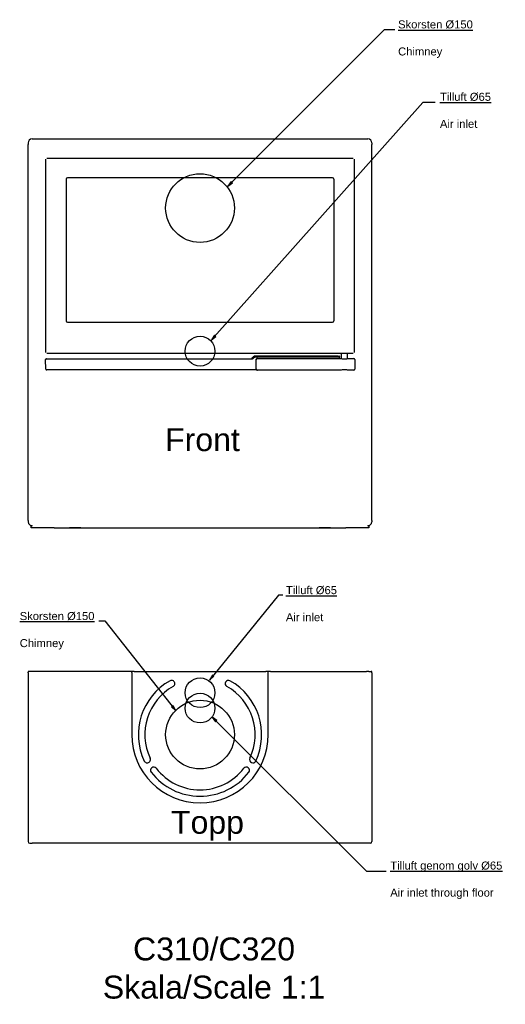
# Model space of a CAD drawing. Header units: millimetres. Extents: x -212 to 847, y -468 to 1682.
import ezdxf
from ezdxf.lldxf.tags import DXFTag

# ---------------------------------------------------------------- set-up
doc = ezdxf.new("R2010")
doc.units = ezdxf.units.MM
for name, color, linetype in [('Default', 7, 'Continuous'), ('dimension', 7, 'Continuous'), ('DV1_Default', 7, 'Continuous'), ('DV1_dimension', 7, 'Continuous'), ('DV2_dimension', 7, 'Continuous')]:
    doc.layers.add(name, color=color, linetype=linetype)
tags = doc.linetypes.add('HIDDEN2', pattern=[4.7625, 3.175, -1.5875]).pattern_tags.tags
tags[6:7] = [DXFTag(74, 4), DXFTag(75, 0), DXFTag(340, '0'), DXFTag(46, 0.0), DXFTag(50, 0.0), DXFTag(44, 0.0), DXFTag(45, 0.0)]
tags[4:5] = [DXFTag(74, 4), DXFTag(75, 0), DXFTag(340, '0'), DXFTag(46, 0.0), DXFTag(50, 0.0), DXFTag(44, 0.0), DXFTag(45, 0.0)]

# ---------------------------------------------------------------- blocks, each defined once
blk = doc.blocks.new('Block4')
at = {"layer": 'dimension', "linetype": 'Continuous'}
for points in [[(65.9, 56.8), (58.7, 46.7), (68.8, 53.9)], [(29.4, -278.8), (22.8, -289.3), (32.4, -281.5)], [(24.9, -1021.1), (18.8, -1031.9), (28.1, -1023.7)], [(-64.1, -1090.5), (-54.9, -1098.9), (-60.9, -1088)], [(34.8, -1120.3), (24.7, -1113.1), (31.9, -1123.2)]]:
    blk.add_hatch(color=7, dxfattribs=at).paths.add_polyline_path(points)
at = {"layer": 'dimension', "color": 7, "linetype": 'Continuous'}
for p, q in [((399.6, 387.6), (58.7, 46.7)), ((422.6, 387.6), (399.6, 387.6)), ((483.7, 229.3), (22.8, -289.3)), ((511.2, 229.3), (483.7, 229.3)), ((65.9, 56.8), (58.7, 46.7)), ((65.9, 56.8), (58.7, 46.7)), ((58.7, 46.7), (68.8, 53.9)), ((58.7, 46.7), (68.8, 53.9)), ((68.8, 53.9), (65.9, 56.8)), ((68.8, 53.9), (65.9, 56.8)), ((29.4, -278.8), (22.8, -289.3)), ((29.4, -278.8), (22.8, -289.3)), ((32.4, -281.5), (29.4, -278.8)), ((32.4, -281.5), (29.4, -278.8)), ((22.8, -289.3), (32.4, -281.5)), ((22.8, -289.3), (32.4, -281.5)), ((169.4, -846.6), (18.8, -1031.9)), ((178.2, -846.6), (169.4, -846.6)), ((-223.1, -902.9), (-209.5, -902.9)), ((-209.5, -902.9), (-54.9, -1098.9)), ((24.9, -1021.1), (18.8, -1031.9)), ((24.9, -1021.1), (18.8, -1031.9)), ((18.8, -1031.9), (28.1, -1023.7)), ((18.8, -1031.9), (28.1, -1023.7)), ((28.1, -1023.7), (24.9, -1021.1)), ((28.1, -1023.7), (24.9, -1021.1)), ((-60.9, -1088), (-64.1, -1090.5)), ((-60.9, -1088), (-64.1, -1090.5)), ((-64.1, -1090.5), (-54.9, -1098.9)), ((-64.1, -1090.5), (-54.9, -1098.9)), ((-54.9, -1098.9), (-60.9, -1088)), ((-54.9, -1098.9), (-60.9, -1088)), ((361.8, -1450.2), (24.7, -1113.1)), ((34.8, -1120.3), (24.7, -1113.1)), ((24.7, -1113.1), (31.9, -1123.2)), ((34.8, -1120.3), (24.7, -1113.1)), ((24.7, -1113.1), (31.9, -1123.2)), ((31.9, -1123.2), (34.8, -1120.3)), ((31.9, -1123.2), (34.8, -1120.3)), ((404.2, -1450.2), (361.8, -1450.2))]:
    blk.add_line(p, q, dxfattribs=at)
at = {"layer": 'dimension', "char_height": 17.5, "attachment_point": 1, "line_spacing_factor": 0.3}
for s, insert, width in [('{\\fArial|b0||i0||c0|p34;\\C7;\\L\\H17.5;\\W1.;\\pxsm2.025;Skorsten Ø150\\P}{\\fArial|b0||i0||c0|p34;\\C7;\\H17.5;\\W1.;\\pxsm2.025;Chimney}', (430, 408.5), 163.967), ('{\\fArial|b0||i0||c0|p34;\\C7;\\L\\H17.5;\\W1.;\\pxsm2.025;Tilluft Ø65\\P}{\\fArial|b0||i0||c0|p34;\\C7;\\H17.5;\\W1.;\\pxsm2.025;Air inlet}', (521.3, 250.4), 111.848), ('{\\fArial|b0||i0||c0|p34;\\C7;\\L\\H17.5;\\W1.;\\pxsm2.025;Tilluft Ø65\\P}{\\fArial|b0||i0||c0|p34;\\C7;\\H17.5;\\W1.;\\pxsm2.025;Air inlet}', (185.3, -826.8), 111.848), ('{\\fArial|b0||i0||c0|p34;\\C7;\\L\\H17.5;\\W1.;\\pxsm2.025;Skorsten Ø150\\P}{\\fArial|b0||i0||c0|p34;\\C7;\\H17.5;\\W1.;\\pxsm2.025;Chimney}', (-395.4, -883.4), 163.967), ('{\\fArial|b0||i0||c0|p34;\\C7;\\L\\H17.5;\\W1.;\\pxsm2.025;Tilluft genom golv Ø65\\P}{\\fArial|b0||i0||c0|p34;\\C7;\\H17.5;\\W1.;\\pxsm2.025;Air inlet through floor}', (412.9, -1428.2), 269.769)]:
    blk.add_mtext(s, dxfattribs=dict(at, insert=insert, width=width))
at = {"layer": 'dimension', "char_height": 50}
for s, insert, width, attachment_point in [('{\\fArial|b0||i0||c0|p34;\\C7;\\H50.;\\W1.;Front}', (-78.2, -481.9), 179.348, 1), ('{\\fArial|b0||i0||c0|p34;\\C7;\\H50.;\\W1.;Topp}', (-65.4, -1317.5), 176.957, 1), ('{\\fArial|b0||i0||c0|p34;\\C7;\\H50.;\\W1.;C310/C320\\P}{\\fArial|b0||i0||c0|p34;\\C7;\\H50.;\\W1.;Skala/Scale 1:1}', (28.5, -1661.1), 759.672, 5)]:
    blk.add_mtext(s, dxfattribs=dict(at, insert=insert, width=width, attachment_point=attachment_point))
blk = doc.blocks.new('Block5')
at = {"layer": 'DV1_Default', "color": 7, "linetype": 'Continuous'}
for p, q in [((-334, 109), (334, 109)), ((-336, -315.7), (-336, 107)), ((336, 107), (336, -315.7)), ((334, -317.7), (-334, -317.7))]:
    blk.add_line(p, q, dxfattribs=at)
for centre, radius, start, end in [((-366.2, 142.2), 8.78, 90, 180), ((366.2, 142.2), 8.78, 0, 90), ((-366.2, -684.8), 8.77, 183.3439, 270), ((366.2, -684.8), 8.77, 270, 356.6561)]:
    blk.add_arc(centre, radius, start, end, dxfattribs=at)
at = {"layer": 'DV1_dimension', "color": 7, "linetype": 'Continuous'}
for p, q in [((-366.2, 151), (-363, 151)), ((-363, 151), (363, 151)), ((363, 151), (366.2, 151)), ((-375, 142.2), (-375, 139)), ((-375, -682.1), (-375, 139)), ((375, 142.2), (375, 139)), ((375, -682.1), (375, 139)), ((289.3, 65.8), (-289.4, 65.8)), ((-292.3, 62.8), (-292.3, -246.2)), ((292.3, -246.2), (292.3, 62.8)), ((-289.4, -249.2), (289.3, -249.2)), ((308, -319.2), (308, -328.8)), ((322, -328.8), (322, -319.2)), ((-336.5, -351.6), (-336.9, -331.1)), ((-334.9, -329.1), (114.2, -329.1)), ((114.2, -329.1), (114.3, -329.1)), ((301.5, -323.3), (121.6, -323.3)), ((303.7, -325.5), (122, -325.5)), ((122.5, -351.8), (122.5, -330.8)), ((124.5, -328.8), (308, -328.8)), ((301.5, -323.3), (303.5, -323.3)), ((304.5, -325.5), (303.7, -325.5)), ((304.5, -324.3), (304.5, -325.5)), ((304.5, -328.8), (304.5, -325.5)), ((322, -328.8), (335.5, -328.8)), ((335.5, -328.8), (335.5, -328.8)), ((337.5, -330.8), (337.5, -351.8)), ((337.5, -330.8), (337.5, -330.8)), ((112.5, -353.6), (-334.5, -353.6)), ((113.4, -353.6), (112.5, -353.6)), ((122.4, -353.6), (113.4, -353.6)), ((123.6, -353.6), (122.4, -353.6)), ((163.5, -353.8), (124.5, -353.8)), ((308, -353.8), (163.5, -353.8)), ((308, -353.8), (308, -353.8)), ((308, -353.8), (308, -353.8)), ((318.7, -353.6), (311.2, -353.6)), ((322, -353.8), (321.9, -353.8)), ((335.5, -353.8), (322, -353.8)), ((335.5, -353.8), (335.5, -353.8)), ((337.5, -351.8), (337.5, -351.8)), ((-375, -682.1), (-375, -685.3)), ((375, -682.1), (375, -685.3)), ((-368, -694.1), (-366.2, -694.1)), ((-368, -698.1), (-368, -694.1)), ((-318, -698.1), (-368, -698.1)), ((-366.2, -694.1), (-366.2, -693.5)), ((-318, -698.1), (318, -698.1)), ((-315, -698.1), (-285, -698.1)), ((-315, -698.1), (-285, -698.1)), ((-315, -698.1), (-315, -698.1)), ((-260, -698.1), (-285, -698.1)), ((-260, -698.1), (-285, -698.1)), ((-285, -698.1), (-285, -698.1)), ((-260, -698.1), (-260, -698.1)), ((285, -698.1), (260, -698.1)), ((285, -698.1), (260, -698.1)), ((260, -698.1), (260, -698.1)), ((285, -698.1), (315, -698.1)), ((285, -698.1), (315, -698.1)), ((285, -698.1), (285, -698.1)), ((315, -698.1), (315, -698.1)), ((368, -698.1), (318, -698.1)), ((366.2, -693.5), (366.2, -694.1)), ((366.2, -694.1), (368, -694.1)), ((368, -694.1), (368, -698.1))]:
    blk.add_line(p, q, dxfattribs=at)
for centre, radius in [((0, 0), 75), ((0, -312.5), 32.5)]:
    blk.add_circle(centre, radius, dxfattribs=at)
for centre, radius, start, end in [((-334.9, -331.1), 2, 90, 181), ((112.2, -328.1), 1, 270, 333.409), ((121.7, -332.8), 9.56, 150.3573, 153.3993), ((121.6, -332.8), 9.5, 90, 150.3476), ((114.2, -330), 0.947, 31.8947, 89.7868), ((114.4, -330.1), 0.974, 355.5658, 46.6937), ((114.2, -330.1), 1.02, 344.7458, 35.2642), ((122.8, -332.5), 7, 90, 90.5004), ((303.5, -324.3), 1, 0, 90), ((305.4, -328.1), 0.91, 183.0448, 229.3057), ((335.5, -330.8), 2, 0.0347, 89.9652), ((-334.5, -351.6), 2, 181, 270), ((335.5, -351.8), 2, 270.0347, 359.9653)]:
    blk.add_arc(centre, radius, start, end, dxfattribs=at)
for centre, major_axis, ratio, start_param, end_param in [((-289.3, 62.8), (2.16, -2.16), 0.980815, 2.36588, 3.917306), ((289.2, 62.8), (-2.16, -2.16), 0.980815, 2.36588, 3.917306), ((-289.3, -246.2), (2.16, 2.16), 0.980815, 2.36588, 3.917306), ((289.2, -246.2), (-2.16, 2.16), 0.980815, 2.36588, 3.917306), ((114.3, -330.1), (0, 1), 0.999657, 5.516292, 6.283185), ((122, -332.5), (7, 0), 0.999559, 1.570796, 2.553676), ((124.5, -330.8), (1.42, -1.42), 0.998793, 2.356803, 3.926382), ((315, -328.8), (7, 0), 0.034615, 3.141593, 6.283185), ((124.5, -351.8), (1.42, 1.42), 0.998793, 2.356803, 3.926382), ((315, -353.8), (-7, 0), 0.034615, 3.141593, 6.283185), ((315, -353.8), (7, 0), 0.034921, 0.089856, 0.424363)]:
    blk.add_ellipse(centre, major_axis=major_axis, ratio=ratio, start_param=start_param, end_param=end_param, dxfattribs=at)
for p in [(122.5, -330.8), (124.5, -328.8), (122.5, -351.8), (124.5, -353.8)]:
    blk.add_point(p, dxfattribs=at)
blk = doc.blocks.new('Block6')
at = {"layer": 'Default', "color": 7, "linetype": 'HIDDEN2'}
blk.add_circle((0, 58), 32.5, dxfattribs=at)
at = {"layer": 'DV2_dimension', "color": 7, "linetype": 'Continuous'}
for p, q in [((-375, 134.6), (-375, 136.5)), ((-375, 134.6), (-375, -233.5)), ((-372.9, 138), (-373.5, 138)), ((-369.7, 138), (-372.9, 138)), ((-368.1, 138), (-369.7, 138)), ((-366.6, 138), (-368.1, 138)), ((-363.3, 138), (-366.6, 138)), ((-363.1, 138), (-363.3, 138)), ((-153.5, 138), (-363.1, 138)), ((-153.4, 138), (-153.5, 138)), ((-152.9, 138), (-153.4, 138)), ((-146, 138), (-152.9, 138)), ((-148.9, 135.4), (-148.9, 138)), ((-148.9, 135.4), (-148.9, 135.4)), ((-148.9, 135.4), (-148.9, 0)), ((-144.2, 138), (-146, 138)), ((-143.5, 138), (-144.2, 138)), ((-143.5, 138), (143.5, 138)), ((144.2, 138), (143.5, 138)), ((146, 138), (144.2, 138)), ((152.9, 138), (146, 138)), ((148.9, 135.4), (148.9, 138)), ((148.9, 135.4), (148.9, 135.4)), ((148.9, 0), (148.9, 135.4)), ((153.4, 138), (152.9, 138)), ((153.5, 138), (153.4, 138)), ((153.5, 138), (363.1, 138)), ((363.1, 138), (363.3, 138)), ((366.6, 138), (363.3, 138)), ((368.1, 138), (366.6, 138)), ((368.1, 138), (369.7, 138)), ((369.7, 138), (372.9, 138)), ((372.9, 138), (373.5, 138)), ((375, 134.6), (375, 136.5)), ((375, 134.6), (375, -233.5)), ((148.9, 0), (148.9, 0)), ((-375, -233.5), (-375, -233.6)), ((374.9, -233.5), (375, -233.5)), ((375, -233.5), (375, -233.6)), ((-371.6, -237), (-369.5, -237)), ((-369.5, -237), (-366.2, -237)), ((-366.2, -237), (-366.2, -237)), ((366.2, -237), (-366.2, -237)), ((366.2, -237), (366.2, -237)), ((369.5, -237), (366.2, -237)), ((371.6, -237), (369.5, -237))]:
    blk.add_line(p, q, dxfattribs=at)
for centre, radius in [((0, 91.5), 32.5), ((0, 0), 75)]:
    blk.add_circle(centre, radius, dxfattribs=at)
for centre, radius, start, end in [((-373.5, 136.5), 1.53, 90, 180), ((373.5, 136.5), 1.53, 0, 90), ((0, 0), 134.5, 119.013, 205.4026), ((-61.8, 111.5), 7, 299.013, 119.013), ((61.8, 111.5), 7, 60.987, 240.987), ((0, 0), 134.5, 334.5974, 60.987), ((0, 0), 120.5, 119.013, 205.4026), ((0, 0), 120.5, 334.5974, 60.987), ((0, 0), 148.9, 180, 360), ((-115.2, -54.7), 7, 205.4026, 25.4026), ((115.2, -54.7), 7, 154.5974, 334.5974), ((-101, -77.8), 7, 37.5903, 217.5903), ((0, 0), 134.5, 217.5903, 322.4097), ((0, 0), 120.5, 217.5903, 322.4097), ((101, -77.8), 7, 322.4097, 142.4097), ((-371.6, -233.6), 3.4, 180, 270), ((371.6, -233.6), 3.4, 270, 0)]:
    blk.add_arc(centre, radius, start, end, dxfattribs=at)

msp = doc.modelspace()

# ---------------------------------------------------------------- block references
at = {"layer": 'Default', "color": 7}
for name, p in [('Block4', (183, 1271.7)), ('Block5', (180.9, 1270.5)), ('Block6', (180.9, 120.6))]:
    msp.add_blockref(name, p, dxfattribs=at)

doc.saveas('drawing.dxf')
